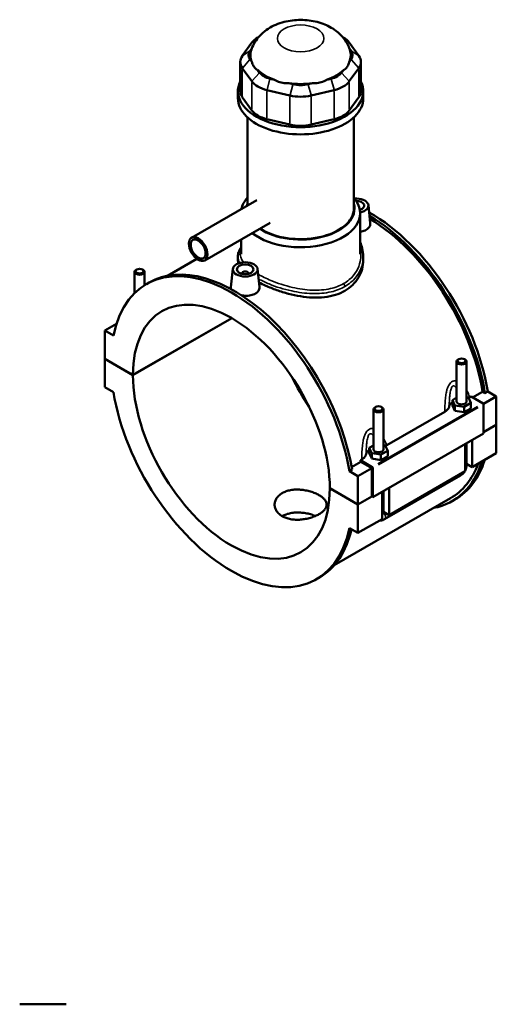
# Model space of a CAD drawing. Header units: inches. Extents: x -1 to 49.1, y -1.4 to 48.5.
# Tile 9 of 9: x 37.8 to 49.1, y 25.1 to 48.5. Entities that reach past the tile are written whole.
import ezdxf

# ---------------------------------------------------------------- set-up
doc = ezdxf.new("R2010")
doc.units = ezdxf.units.IN
doc.header["$MEASUREMENT"] = 0
doc.layers.add('Visible (ANSI)', color=7, linetype='Continuous', lineweight=50)
doc.layers.add('Visible Narrow (ANSI)', color=7, linetype='Continuous', lineweight=35)

msp = doc.modelspace()

# ---------------------------------------------------------------- linework, layer by layer
at = {"layer": 'Visible (ANSI)'}
for p, q in [((43.453, 48.081), (43.432, 48.069)), ((45.442, 48.081), (45.463, 48.069)), ((43.291, 47.946), (43.064, 47.632)), ((43.248, 47.75), (43.29, 47.808)), ((45.831, 47.632), (45.605, 47.946)), ((45.606, 47.808), (45.648, 47.75)), ((43.291, 47.486), (43.248, 47.546)), ((45.648, 47.546), (45.604, 47.486)), ((43.014, 47.486), (43.014, 46.793)), ((43.064, 47.34), (43.291, 47.026)), ((43.474, 47.231), (43.431, 47.292)), ((45.465, 47.292), (45.422, 47.231)), ((45.605, 47.026), (45.831, 47.34)), ((45.881, 47.486), (45.881, 46.793)), ((43.829, 47.062), (43.724, 47.087)), ((45.171, 47.087), (45.067, 47.062)), ((43.648, 46.819), (44.195, 46.689)), ((44.271, 46.957), (44.166, 46.982)), ((44.729, 46.982), (44.625, 46.957)), ((44.701, 46.689), (45.247, 46.819)), ((42.959, 46.622), (42.959, 46.793)), ((43.291, 46.333), (43.064, 46.647)), ((45.831, 46.647), (45.605, 46.333)), ((45.936, 46.622), (45.936, 46.793)), ((43.183, 44.072), (43.183, 46.171)), ((44.195, 45.997), (43.648, 46.127)), ((45.247, 46.127), (44.701, 45.997)), ((45.713, 44.003), (45.713, 46.171)), ((43.412, 44.204), (41.86, 43.31)), ((46.058, 44.082), (46.104, 43.654)), ((45.861, 42.919), (45.861, 43.895)), ((43.722, 43.665), (42.17, 42.771)), ((43.034, 42.919), (43.034, 43.268)), ((42.959, 42.862), (42.959, 42.773)), ((45.936, 42.862), (45.936, 42.773)), ((41.985, 42.806), (41.289, 42.405)), ((40.505, 41.994), (40.505, 42.496)), ((40.556, 42.554), (40.539, 42.544)), ((40.69, 42.554), (40.707, 42.544)), ((40.741, 42.18), (40.741, 42.496)), ((42.838, 42.567), (42.792, 42.137)), ((43.054, 42.453), (43.054, 42.46)), ((43.211, 42.453), (43.211, 42.46)), ((43.427, 42.567), (43.473, 42.139)), ((40.784, 42.206), (40.849, 42.244)), ((40.073, 41.263), (39.798, 41.105)), ((40.101, 41.343), (40.099, 41.342)), ((40.099, 41.342), (40.1, 41.342)), ((40.099, 41.34), (40.099, 41.342)), ((40.465, 40.046), (42.811, 41.397)), ((42.814, 41.396), (40.465, 40.043)), ((40.002, 40.988), (39.798, 41.105)), ((39.798, 41.105), (39.798, 40.43)), ((39.798, 40.43), (40.465, 40.046)), ((39.798, 40.427), (39.801, 40.429)), ((39.798, 40.427), (39.798, 39.753)), ((40.465, 40.043), (39.798, 40.427)), ((48.154, 39.415), (48.154, 40.363)), ((48.205, 40.421), (48.188, 40.411)), ((48.339, 40.421), (48.356, 40.411)), ((48.39, 39.415), (48.39, 40.363)), ((39.798, 39.753), (40.002, 39.636)), ((48.535, 39.514), (48.771, 39.649)), ((48.828, 39.616), (48.771, 39.649)), ((48.894, 39.654), (48.828, 39.616)), ((48.894, 39.654), (49.097, 39.537)), ((48.154, 39.508), (48.053, 39.449)), ((48.053, 39.449), (48.112, 39.323)), ((48.053, 39.32), (48.053, 39.449)), ((48.053, 39.32), (48.112, 39.194)), ((48.112, 39.194), (48.112, 39.323)), ((48.112, 39.323), (48.331, 39.289)), ((48.331, 39.289), (48.492, 39.381)), ((48.433, 39.508), (48.39, 39.514)), ((48.492, 39.381), (48.433, 39.508)), ((48.47, 39.515), (48.501, 39.533)), ((48.492, 39.253), (48.492, 39.381)), ((48.501, 39.533), (48.782, 39.372)), ((49.097, 39.537), (48.792, 39.361)), ((48.796, 39.348), (48.796, 38.657)), ((49.097, 39.537), (49.097, 38.863)), ((46.181, 39.227), (46.181, 38.279)), ((46.232, 39.285), (46.216, 39.275)), ((46.367, 39.285), (46.383, 39.275)), ((46.418, 39.227), (46.418, 38.279)), ((46.497, 38.379), (47.875, 39.173)), ((48.112, 39.194), (48.331, 39.16)), ((48.331, 39.16), (48.331, 39.289)), ((48.331, 39.16), (48.492, 39.253)), ((48.796, 38.689), (49.097, 38.863)), ((49.097, 38.859), (48.796, 38.686)), ((49.094, 38.861), (49.097, 38.859)), ((49.097, 38.859), (49.097, 38.185)), ((48.796, 38.657), (46.166, 37.142)), ((48.356, 37.758), (48.356, 38.404)), ((48.39, 37.903), (48.39, 38.424)), ((48.523, 38.5), (48.523, 37.854)), ((46.181, 38.372), (46.08, 38.313)), ((46.08, 38.313), (46.139, 38.187)), ((46.08, 38.184), (46.08, 38.313)), ((46.08, 38.184), (46.139, 38.058)), ((46.139, 38.058), (46.139, 38.187)), ((46.139, 38.187), (46.358, 38.153)), ((46.358, 38.153), (46.519, 38.245)), ((46.358, 38.024), (46.358, 38.153)), ((46.46, 38.372), (46.418, 38.378)), ((46.519, 38.245), (46.46, 38.372)), ((46.519, 38.117), (46.519, 38.245)), ((49.097, 38.185), (48.523, 37.854)), ((45.661, 37.859), (45.877, 37.983)), ((45.871, 38.019), (45.902, 38.037)), ((46.152, 37.857), (45.871, 38.019)), ((46.138, 37.833), (45.877, 37.983)), ((46.139, 38.058), (46.358, 38.024)), ((46.358, 38.024), (46.519, 38.117)), ((48.523, 37.854), (48.39, 37.931)), ((45.671, 37.798), (45.606, 37.761)), ((45.809, 37.643), (45.606, 37.761)), ((46.138, 37.833), (45.809, 37.643)), ((46.138, 37.159), (46.138, 37.833)), ((46.166, 37.142), (46.166, 37.833)), ((48.356, 37.758), (46.55, 36.718)), ((45.809, 36.969), (45.809, 37.643)), ((46.442, 36.616), (48.248, 37.656)), ((45.142, 37.353), (45.809, 36.969)), ((45.142, 37.35), (45.145, 37.352)), ((45.809, 36.966), (45.142, 37.35)), ((46.383, 36.622), (46.383, 37.268)), ((46.418, 37.288), (46.418, 36.767)), ((46.55, 37.364), (46.55, 36.718)), ((48.006, 37.115), (45.249, 35.527)), ((45.809, 36.969), (46.138, 37.159)), ((46.14, 37.157), (45.809, 36.966)), ((46.138, 37.159), (46.166, 37.142)), ((48.046, 37.046), (48.112, 37.084)), ((45.809, 36.292), (45.809, 36.966)), ((46.55, 36.718), (46.418, 36.795)), ((46.383, 36.622), (45.809, 36.292)), ((45.606, 36.409), (45.809, 36.292)), ((44.824, 35.19), (44.889, 35.228)), ((37.776, 25.088), (38.88, 25.088))]:
    msp.add_line(p, q, dxfattribs=at)
for centre, major_axis, ratio, start_param, end_param in [((43.902, 47.8), (-0.661, 0), 0.575862, 5.50164, 5.890486), ((44.994, 47.8), (-0.661, 0), 0.575862, 3.534292, 3.923138), ((43.675, 47.648), (-0.463, 0), 0.575862, 5.890486, 6.675884), ((44.448, 47.648), (-1.191, 0), 0.575862, 6.090501, 6.521997), ((44.448, 47.648), (1.191, 0), 0.575862, 6.044373, 6.47587), ((45.22, 47.648), (0.463, 0), 0.575862, 5.890486, 6.675884), ((43.675, 47.486), (-0.661, 0), 0.575862, 5.890486, 6.675884), ((45.22, 47.486), (0.661, 0), 0.575862, 5.890486, 6.675884), ((44.448, 47.648), (1.191, 0), 0.575862, 3.688179, 4.165803), ((44.448, 47.648), (1.191, 0), 0.575862, 5.258975, 5.736599), ((43.902, 47.334), (-0.463, 0), 0.575862, 0.392699, 1.178097), ((44.994, 47.334), (0.463, 0), 0.575862, 5.105088, 5.890486), ((44.448, 46.793), (-1.488, 0), 0.575862, 6.011728, 9.696235), ((43.902, 47.171), (0.661, 0), 0.575862, 3.534292, 4.31969), ((44.448, 47.648), (1.191, 0), 0.575862, 4.473577, 4.951201), ((44.448, 47.203), (-0.463, 0), 0.575862, 1.178097, 1.963495), ((44.994, 47.171), (0.661, 0), 0.575862, 5.105088, 5.890486), ((44.448, 46.622), (-1.488, 0), 0.575862, 0, 3.141593), ((43.675, 46.793), (-0.661, 0), 0.575862, 0, 0.392699), ((44.448, 47.041), (0.661, 0), 0.575862, 4.31969, 5.105088), ((45.22, 46.793), (0.661, 0), 0.575862, 5.890486, 6.283185), ((43.902, 46.479), (-0.661, 0), 0.575862, 0.392699, 1.178097), ((44.994, 46.479), (0.661, 0), 0.575862, 5.105088, 5.890486), ((44.448, 46.349), (-0.661, 0), 0.575862, 1.178097, 1.963495), ((44.448, 43.895), (-1.414, 0), 0.575862, 5.820231, 6.163962), ((44.448, 43.895), (1.414, 0), 0.575862, 3.763518, 6.74614), ((45.763, 44.072), (0.295, 0), 0.575862, 5.05173, 7.972193), ((44.448, 44.003), (-1.281, 0), 0.575862, 6.122368, 6.199527), ((44.448, 44.003), (1.281, 0), 0.575862, 3.850998, 6.444002), ((44.448, 44.003), (1.265, 0), 0.575862, 3.850002, 6.283185), ((45.763, 44.072), (0.197, 0), 0.575862, 5.200686, 7.823237), ((46.092, 40.592), (-2.02, 3.508), 0.578093, 4.13462, 5.505182), ((46.026, 40.554), (2.02, -3.508), 0.578093, 0.993028, 2.337563), ((46.026, 40.554), (-1.98, 3.439), 0.578093, 4.138795, 5.476093), ((42.804, 38.698), (-2.02, 3.508), 0.578093, 4.13462, 6.864821), ((42.869, 38.736), (-2.02, 3.508), 0.578093, 4.13462, 6.283185), ((40.623, 42.496), (0.118, 0), 0.575862, 2.360047, 7.064731), ((43.132, 42.46), (-0.0787, 0), 0.575862, 2.972903, 6.451874), ((42.804, 38.698), (-1.65, 2.866), 0.578093, 3.92952, 7.069922), ((48.272, 40.363), (-0.118, 0), 0.575862, 5.50164, 10.206324), ((42.804, 38.698), (1.65, -2.866), 0.578093, 3.92952, 7.069922), ((46.092, 40.592), (1.65, -2.866), 0.578093, 4.58842, 4.836358), ((42.804, 38.698), (2.02, -3.508), 0.578093, 4.13462, 6.864821), ((48.272, 39.287), (-0.295, 0), 0.575862, 5.550783, 6.193258), ((48.272, 39.415), (-0.118, 0), 0.575862, 0, 3.141593), ((48.782, 39.356), (-0.0098, 0.0171), 0.578093, 3.928925, 5.499721), ((46.299, 39.227), (-0.118, 0), 0.575862, 5.50164, 10.206324), ((46.299, 38.151), (-0.295, 0), 0.575862, 5.550783, 6.193258), ((46.299, 38.279), (-0.118, 0), 0.575862, 0, 3.141593), ((43.132, 38.887), (-1.98, 3.439), 0.578093, 4.138795, 4.148949), ((46.026, 40.554), (2.02, -3.508), 0.578093, 6.084831, 6.766019), ((46.026, 40.554), (1.98, -3.439), 0.578093, 0, 0.443171), ((46.092, 40.592), (2.02, -3.508), 0.578093, 0, 0.482834), ((46.152, 37.841), (0.0098, -0.0171), 0.578093, 0.787332, 2.358128), ((42.869, 38.736), (2.02, -3.508), 0.578093, 0, 0.558197)]:
    msp.add_ellipse(centre, major_axis=major_axis, ratio=ratio, start_param=start_param, end_param=end_param, dxfattribs=at)
for centre, major_axis, ratio in [((42.015, 43.041), (-0.155, 0.27), 0.578093), ((42.015, 43.041), (-0.124, 0.216), 0.578093), ((43.132, 42.557), (0.295, 0), 0.575862), ((43.132, 42.557), (0.197, 0), 0.575862), ((40.623, 42.515), (0.0945, 0), 0.575862), ((48.272, 40.383), (0.0945, 0), 0.575862), ((46.299, 39.247), (0.0945, 0), 0.575862)]:
    msp.add_ellipse(centre, major_axis=major_axis, ratio=ratio, dxfattribs=at)
for points, knots in [([(45.616, 47.779), (45.585, 47.871), (45.54, 47.952), (45.427, 48.106), (45.357, 48.173), (45.187, 48.301), (45.086, 48.352), (44.858, 48.439), (44.73, 48.466), (44.468, 48.491), (44.335, 48.487), (44.071, 48.447), (43.941, 48.41), (43.693, 48.292), (43.574, 48.215), (43.395, 48.017), (43.327, 47.914), (43.282, 47.788), (43.281, 47.784), (43.279, 47.779)], [0.978083, 0.978083, 0.978083, 0.978083, 1.185423, 1.185423, 1.438851, 1.438851, 1.776154, 1.776154, 2.192364, 2.192364, 2.618544, 2.618544, 3.045426, 3.045426, 3.445537, 3.445537, 3.724104, 3.724104, 3.734306, 3.734306, 3.734306, 3.734306]), ([(43.291, 47.486), (43.293, 47.477), (43.295, 47.469), (43.309, 47.426), (43.325, 47.394), (43.343, 47.369), (43.361, 47.344), (43.385, 47.32), (43.418, 47.299), (43.424, 47.295), (43.431, 47.292)], [-0.4425768, -0.4425768, -0.4425768, -0.4425768, -0.3612, -0.3612, 0, 0, 0, 0.3612, 0.3612, 0.4425768, 0.4425768, 0.4425768, 0.4425768]), ([(45.465, 47.292), (45.471, 47.295), (45.477, 47.299), (45.511, 47.32), (45.534, 47.344), (45.552, 47.369), (45.57, 47.394), (45.586, 47.426), (45.6, 47.469), (45.602, 47.477), (45.604, 47.486)], [-0.4425768, -0.4425768, -0.4425768, -0.4425768, -0.3612, -0.3612, 0, 0, 0, 0.3612, 0.3612, 0.4425768, 0.4425768, 0.4425768, 0.4425768]), ([(43.829, 47.062), (43.838, 47.057), (43.848, 47.051), (43.9, 47.024), (43.946, 47.007), (43.99, 46.997), (44.034, 46.986), (44.083, 46.98), (44.144, 46.981), (44.155, 46.981), (44.166, 46.982)], [-0.4425768, -0.4425768, -0.4425768, -0.4425768, -0.3612, -0.3612, 0, 0, 0, 0.3612, 0.3612, 0.4425768, 0.4425768, 0.4425768, 0.4425768]), ([(44.729, 46.982), (44.74, 46.981), (44.752, 46.981), (44.812, 46.98), (44.861, 46.986), (44.905, 46.997), (44.949, 47.007), (44.995, 47.024), (45.048, 47.051), (45.057, 47.057), (45.067, 47.062)], [-0.4425768, -0.4425768, -0.4425768, -0.4425768, -0.3612, -0.3612, 0, 0, 0, 0.3612, 0.3612, 0.4425768, 0.4425768, 0.4425768, 0.4425768]), ([(46.104, 43.654), (46.104, 43.649), (46.104, 43.645), (46.104, 43.614), (46.096, 43.586), (46.061, 43.536), (46.035, 43.513), (46.005, 43.495)], [4.5214418, 4.5214418, 4.5214418, 4.5214418, 4.5750462, 4.5750462, 4.9019975, 4.9019975, 5.2289487, 5.2289487, 5.2289487, 5.2289487]), ([(46.005, 43.495), (45.974, 43.478), (45.936, 43.463), (45.883, 43.452), (45.872, 43.45), (45.861, 43.449)], [0, 0, 0, 0, 0.3269513, 0.3269513, 0.4093657, 0.4093657, 0.4093657, 0.4093657]), ([(42.959, 42.862), (42.959, 42.896), (42.965, 42.931), (42.987, 43), (43.004, 43.035), (43.029, 43.072), (43.031, 43.076), (43.034, 43.08)], [20.131518, 20.131518, 20.131518, 20.131518, 20.633906, 20.633906, 21.168181, 21.168181, 21.23021, 21.23021, 21.23021, 21.23021]), ([(45.861, 43.201), (45.882, 43.155), (45.899, 43.108), (45.928, 42.995), (45.936, 42.929), (45.936, 42.862)], [30.488914, 30.488914, 30.488914, 30.488914, 30.974488, 30.974488, 31.635584, 31.635584, 31.635584, 31.635584]), ([(45.936, 42.773), (45.936, 42.705), (45.927, 42.634), (45.89, 42.495), (45.861, 42.426), (45.786, 42.298), (45.739, 42.238), (45.629, 42.131), (45.567, 42.085), (45.5, 42.047)], [20.148425, 20.148425, 20.148425, 20.148425, 20.868326, 20.868326, 21.588228, 21.588228, 22.30813, 22.30813, 23.028031, 23.028031, 23.028031, 23.028031]), ([(42.8, 42.084), (42.794, 42.098), (42.791, 42.112), (42.791, 42.13), (42.791, 42.134), (42.792, 42.137)], [4.3829545, 4.3829545, 4.3829545, 4.3829545, 4.5750462, 4.5750462, 4.6273998, 4.6273998, 4.6273998, 4.6273998]), ([(43.473, 42.139), (43.474, 42.134), (43.474, 42.13), (43.474, 42.1), (43.466, 42.072), (43.431, 42.021), (43.405, 41.998), (43.374, 41.981)], [7.1359162, 7.1359162, 7.1359162, 7.1359162, 7.1895206, 7.1895206, 7.5164718, 7.5164718, 7.8434231, 7.8434231, 7.8434231, 7.8434231]), ([(45.5, 42.047), (45.433, 42.008), (45.358, 41.975), (45.194, 41.924), (45.106, 41.907), (44.923, 41.886), (44.828, 41.883), (44.636, 41.891), (44.54, 41.901), (44.355, 41.931), (44.259, 41.951), (44.068, 42.001), (43.972, 42.03), (43.789, 42.096), (43.701, 42.132), (43.563, 42.194), (43.511, 42.22), (43.462, 42.247)], [0, 0, 0, 0, 0.719902, 0.719902, 1.439803, 1.439803, 2.159705, 2.159705, 2.879606, 2.879606, 3.598957, 3.598957, 4.318307, 4.318307, 5.037657, 5.037657, 5.528276, 5.528276, 5.528276, 5.528276]), ([(43.374, 41.981), (43.344, 41.963), (43.306, 41.949), (43.221, 41.931), (43.176, 41.928), (43.103, 41.93), (43.073, 41.934), (43.043, 41.94)], [2.6144744, 2.6144744, 2.6144744, 2.6144744, 2.9414257, 2.9414257, 3.2683769, 3.2683769, 3.4924263, 3.4924263, 3.4924263, 3.4924263]), ([(47.875, 39.173), (47.906, 39.19), (47.93, 39.211), (47.964, 39.255), (47.974, 39.278), (47.978, 39.302)], [-0.6413414, -0.6413414, -0.6413414, -0.6413414, -0.3137871, -0.3137871, 0, 0, 0, 0]), ([(45.902, 38.037), (45.933, 38.054), (45.957, 38.075), (45.991, 38.119), (46.002, 38.142), (46.005, 38.166)], [-0.6413414, -0.6413414, -0.6413414, -0.6413414, -0.3137871, -0.3137871, 0, 0, 0, 0]), ([(48.248, 37.656), (48.266, 37.666), (48.282, 37.678), (48.31, 37.706), (48.323, 37.721), (48.338, 37.741), (48.341, 37.747), (48.344, 37.752)], [3.1415927, 3.1415927, 3.1415927, 3.1415927, 3.4557519, 3.4557519, 3.7699112, 3.7699112, 3.8682842, 3.8682842, 3.8682842, 3.8682842]), ([(48.356, 37.771), (48.359, 37.777), (48.361, 37.782), (48.372, 37.805), (48.378, 37.823), (48.388, 37.862), (48.39, 37.882), (48.39, 37.903)], [3.9900665, 3.9900665, 3.9900665, 3.9900665, 4.0840704, 4.0840704, 4.3982297, 4.3982297, 4.712389, 4.712389, 4.712389, 4.712389]), ([(44.884, 36.737), (44.857, 36.721), (44.826, 36.706), (44.758, 36.678), (44.722, 36.664), (44.646, 36.642), (44.606, 36.632), (44.526, 36.618), (44.486, 36.612), (44.409, 36.606), (44.369, 36.605), (44.289, 36.609), (44.25, 36.613), (44.174, 36.626), (44.137, 36.636), (44.07, 36.66), (44.039, 36.674), (43.984, 36.706), (43.958, 36.724), (43.913, 36.765), (43.893, 36.788), (43.862, 36.836), (43.85, 36.862), (43.834, 36.913), (43.83, 36.94), (43.83, 36.99), (43.834, 37.016), (43.85, 37.068), (43.862, 37.093), (43.893, 37.142), (43.913, 37.165), (43.958, 37.206), (43.984, 37.224), (44.039, 37.256), (44.07, 37.27), (44.137, 37.294), (44.174, 37.303), (44.25, 37.317), (44.289, 37.321), (44.369, 37.324), (44.409, 37.323), (44.486, 37.317), (44.526, 37.312), (44.606, 37.297), (44.646, 37.288), (44.722, 37.265), (44.758, 37.252), (44.826, 37.224), (44.857, 37.208), (44.912, 37.177), (44.937, 37.159), (44.983, 37.123), (45.002, 37.104), (45.034, 37.064), (45.046, 37.044), (45.061, 37.004), (45.065, 36.984), (45.065, 36.946), (45.061, 36.926), (45.046, 36.886), (45.034, 36.865), (45.002, 36.826), (44.983, 36.807), (44.937, 36.77), (44.912, 36.753), (44.884, 36.737)], [0, 0, 0, 0, 0.296077, 0.296077, 0.592153, 0.592153, 0.88823, 0.88823, 1.184306, 1.184306, 1.48037, 1.48037, 1.776434, 1.776434, 2.072498, 2.072498, 2.368563, 2.368563, 2.664627, 2.664627, 2.960691, 2.960691, 3.256755, 3.256755, 3.552819, 3.552819, 3.848895, 3.848895, 4.144972, 4.144972, 4.441049, 4.441049, 4.737125, 4.737125, 5.033202, 5.033202, 5.329278, 5.329278, 5.625355, 5.625355, 5.921431, 5.921431, 6.217495, 6.217495, 6.51356, 6.51356, 6.809624, 6.809624, 7.105688, 7.105688, 7.401752, 7.401752, 7.697816, 7.697816, 7.99388, 7.99388, 8.289944, 8.289944, 8.58602, 8.58602, 8.882097, 8.882097, 9.178174, 9.178174, 9.47425, 9.47425, 9.47425, 9.47425]), ([(44.798, 36.694), (44.796, 36.695), (44.794, 36.696), (44.758, 36.711), (44.722, 36.724), (44.646, 36.746), (44.606, 36.755), (44.526, 36.768), (44.486, 36.773), (44.409, 36.778), (44.369, 36.779), (44.289, 36.774), (44.25, 36.77), (44.174, 36.755), (44.137, 36.746), (44.07, 36.721), (44.039, 36.707), (44.011, 36.691), (44.01, 36.691), (44.01, 36.691)], [2.644872, 2.644872, 2.644872, 2.644872, 2.662549, 2.662549, 2.958385, 2.958385, 3.254221, 3.254221, 3.550057, 3.550057, 3.845899, 3.845899, 4.141741, 4.141741, 4.437583, 4.437583, 4.733425, 4.733425, 4.738081, 4.738081, 4.738081, 4.738081]), ([(46.327, 36.59), (46.342, 36.588), (46.357, 36.588), (46.391, 36.593), (46.41, 36.6), (46.431, 36.61), (46.437, 36.613), (46.442, 36.616)], [2.6025278, 2.6025278, 2.6025278, 2.6025278, 2.7863637, 2.7863637, 3.0520987, 3.0520987, 3.1415927, 3.1415927, 3.1415927, 3.1415927])]:
    msp.add_open_spline(points, degree=3, knots=knots, dxfattribs=at)
for points in [[(42.97, 42.699), (42.963, 42.724), (42.959, 42.749), (42.959, 42.773)], [(48.437, 39.499), (48.449, 39.504), (48.46, 39.509), (48.47, 39.515)], [(46.464, 38.363), (46.476, 38.368), (46.487, 38.373), (46.497, 38.379)]]:
    msp.add_open_spline(points, degree=3, dxfattribs=at)
at = {"layer": 'Visible Narrow (ANSI)'}
for p, q in [((43.399, 48.016), (43.296, 47.95)), ((45.496, 48.016), (45.599, 47.95)), ((43.238, 47.744), (43.074, 47.637)), ((45.657, 47.744), (45.822, 47.637)), ((43.238, 47.536), (43.074, 47.35)), ((45.657, 47.536), (45.822, 47.35)), ((43.064, 46.682), (43.064, 47.305)), ((45.831, 47.305), (45.831, 46.682)), ((43.465, 47.221), (43.3, 47.036)), ((43.721, 47.074), (43.652, 46.833)), ((45.175, 47.074), (45.243, 46.833)), ((45.431, 47.221), (45.596, 47.036)), ((43.291, 46.991), (43.291, 46.368)), ((44.267, 46.944), (44.198, 46.703)), ((44.629, 46.944), (44.697, 46.703)), ((45.605, 46.368), (45.605, 46.991)), ((43.648, 46.162), (43.648, 46.785)), ((44.195, 46.655), (44.195, 46.031)), ((44.701, 46.031), (44.701, 46.655)), ((45.247, 46.785), (45.247, 46.162)), ((48.651, 39.296), (46.283, 37.933)), ((46.297, 37.909), (48.664, 39.272))]:
    msp.add_line(p, q, dxfattribs=at)
msp.add_ellipse((44.448, 48.047), major_axis=(-0.552, 0), ratio=0.575862, dxfattribs=at)
for centre, major_axis, ratio, start_param, end_param in [((45.453, 42.176), (-0.033, 0.0573), 0.578093, 3.989577, 5.081323), ((48.189, 37.758), (0.059, -0.102), 0.578093, 0.039559, 0.751625), ((48.272, 37.903), (0.118, 0), 0.575862, 5.537057, 6.243915), ((46.299, 36.767), (0.118, 0), 0.575862, 5.537057, 6.243915), ((46.383, 36.718), (0.059, -0.102), 0.578093, 0.096552, 1.834497)]:
    msp.add_ellipse(centre, major_axis=major_axis, ratio=ratio, start_param=start_param, end_param=end_param, dxfattribs=at)
for points, knots in [([(45.861, 43.071), (45.886, 42.964), (45.888, 42.853), (45.832, 42.583), (45.742, 42.429), (45.564, 42.277), (45.519, 42.245), (45.47, 42.217)], [31.050154, 31.050154, 31.050154, 31.050154, 32.212701, 32.212701, 33.979954, 33.979954, 34.512244, 34.512244, 34.512244, 34.512244]), ([(43.09, 42.725), (43.089, 42.725), (43.089, 42.726), (43.029, 42.807), (43.005, 42.887), (43.02, 42.987), (43.026, 43.007), (43.034, 43.027)], [18.960293, 18.960293, 18.960293, 18.960293, 18.967156, 18.967156, 20.408642, 20.408642, 20.776666, 20.776666, 20.776666, 20.776666]), ([(45.5, 42.149), (45.551, 42.178), (45.599, 42.212), (45.786, 42.37), (45.881, 42.528), (45.93, 42.75), (45.936, 42.806), (45.936, 42.862)], [-34.512244, -34.512244, -34.512244, -34.512244, -33.979954, -33.979954, -32.212701, -32.212701, -31.635584, -31.635584, -31.635584, -31.635584]), ([(45.47, 42.217), (45.377, 42.164), (45.271, 42.124), (45.021, 42.067), (44.873, 42.056), (44.569, 42.069), (44.411, 42.092), (44.076, 42.169), (43.9, 42.227), (43.631, 42.339), (43.53, 42.389), (43.441, 42.441)], [11.504081, 11.504081, 11.504081, 11.504081, 12.508458, 12.508458, 13.701281, 13.701281, 14.903704, 14.903704, 16.305537, 16.305537, 17.26114, 17.26114, 17.26114, 17.26114]), ([(43.453, 42.327), (43.53, 42.286), (43.614, 42.246), (43.868, 42.141), (44.051, 42.083), (44.398, 42.008), (44.561, 41.986), (44.878, 41.977), (45.032, 41.99), (45.293, 42.051), (45.403, 42.093), (45.5, 42.149)], [-17.062481, -17.062481, -17.062481, -17.062481, -16.305537, -16.305537, -14.903704, -14.903704, -13.701281, -13.701281, -12.508458, -12.508458, -11.504081, -11.504081, -11.504081, -11.504081]), ([(48.154, 39.904), (48.141, 39.907), (48.128, 39.909), (48.1, 39.909), (48.086, 39.906), (48.064, 39.898), (48.055, 39.895), (48.047, 39.89), (48.039, 39.885), (48.032, 39.88), (48.012, 39.863), (48, 39.851), (47.979, 39.823), (47.97, 39.808), (47.95, 39.768), (47.94, 39.743), (47.923, 39.691), (47.917, 39.666), (47.903, 39.601), (47.897, 39.562), (47.886, 39.47), (47.882, 39.418), (47.877, 39.309), (47.876, 39.252), (47.875, 39.188), (47.875, 39.18), (47.875, 39.173)], [-3.038079, -3.038079, -3.038079, -3.038079, -2.905274, -2.905274, -2.761735, -2.761735, -2.675177, -2.675177, -2.675177, -2.58862, -2.58862, -2.44508, -2.44508, -2.304165, -2.304165, -2.099394, -2.099394, -1.908781, -1.908781, -1.623189, -1.623189, -1.251919, -1.251919, -0.83598, -0.83598, -0.781638, -0.781638, -0.781638, -0.781638]), ([(47.978, 39.302), (47.979, 39.333), (47.98, 39.364), (47.982, 39.437), (47.984, 39.478), (47.99, 39.549), (47.993, 39.58), (48, 39.629), (48.004, 39.648), (48.012, 39.686), (48.017, 39.704), (48.027, 39.732), (48.031, 39.742), (48.041, 39.76), (48.047, 39.768), (48.056, 39.777), (48.06, 39.78), (48.063, 39.782), (48.067, 39.784), (48.071, 39.786), (48.082, 39.788), (48.088, 39.787), (48.102, 39.782), (48.108, 39.778), (48.124, 39.765), (48.133, 39.755), (48.146, 39.737), (48.15, 39.73), (48.154, 39.723)], [0.976344, 0.976344, 0.976344, 0.976344, 1.251919, 1.251919, 1.623189, 1.623189, 1.908781, 1.908781, 2.099394, 2.099394, 2.304165, 2.304165, 2.44508, 2.44508, 2.58862, 2.58862, 2.675177, 2.675177, 2.675177, 2.761735, 2.761735, 2.905274, 2.905274, 3.04619, 3.04619, 3.250961, 3.250961, 3.357597, 3.357597, 3.357597, 3.357597]), ([(48.47, 39.515), (48.468, 39.521), (48.465, 39.527), (48.444, 39.579), (48.423, 39.624), (48.397, 39.672), (48.393, 39.677), (48.39, 39.682)], [-4.5687165, -4.5687165, -4.5687165, -4.5687165, -4.5143746, -4.5143746, -4.0984353, -4.0984353, -4.0457288, -4.0457288, -4.0457288, -4.0457288]), ([(46.181, 38.768), (46.168, 38.771), (46.155, 38.773), (46.128, 38.772), (46.113, 38.77), (46.091, 38.762), (46.083, 38.759), (46.075, 38.754), (46.067, 38.749), (46.059, 38.744), (46.039, 38.727), (46.027, 38.715), (46.007, 38.687), (45.997, 38.672), (45.977, 38.632), (45.967, 38.606), (45.95, 38.555), (45.944, 38.53), (45.93, 38.465), (45.924, 38.426), (45.913, 38.334), (45.909, 38.282), (45.904, 38.173), (45.903, 38.116), (45.902, 38.051), (45.902, 38.044), (45.902, 38.037)], [-3.037699, -3.037699, -3.037699, -3.037699, -2.904895, -2.904895, -2.761356, -2.761356, -2.674798, -2.674798, -2.674798, -2.58824, -2.58824, -2.444701, -2.444701, -2.303786, -2.303786, -2.099015, -2.099015, -1.908403, -1.908403, -1.622812, -1.622812, -1.251543, -1.251543, -0.835598, -0.835598, -0.781259, -0.781259, -0.781259, -0.781259]), ([(46.005, 38.166), (46.006, 38.197), (46.007, 38.228), (46.009, 38.3), (46.012, 38.342), (46.017, 38.413), (46.021, 38.444), (46.028, 38.493), (46.031, 38.512), (46.039, 38.549), (46.044, 38.568), (46.054, 38.595), (46.058, 38.606), (46.068, 38.624), (46.074, 38.632), (46.083, 38.641), (46.087, 38.644), (46.091, 38.646), (46.094, 38.648), (46.098, 38.65), (46.109, 38.652), (46.116, 38.651), (46.129, 38.646), (46.135, 38.642), (46.151, 38.629), (46.16, 38.619), (46.173, 38.601), (46.177, 38.594), (46.181, 38.587)], [0.975965, 0.975965, 0.975965, 0.975965, 1.251543, 1.251543, 1.622812, 1.622812, 1.908403, 1.908403, 2.099015, 2.099015, 2.303786, 2.303786, 2.444701, 2.444701, 2.58824, 2.58824, 2.674798, 2.674798, 2.674798, 2.761356, 2.761356, 2.904895, 2.904895, 3.04581, 3.04581, 3.250581, 3.250581, 3.357218, 3.357218, 3.357218, 3.357218]), ([(46.497, 38.379), (46.495, 38.385), (46.492, 38.391), (46.471, 38.443), (46.45, 38.488), (46.424, 38.536), (46.421, 38.541), (46.418, 38.546)], [-4.5683372, -4.5683372, -4.5683372, -4.5683372, -4.5139982, -4.5139982, -4.0980527, -4.0980527, -4.0453495, -4.0453495, -4.0453495, -4.0453495])]:
    msp.add_open_spline(points, degree=3, knots=knots, dxfattribs=at)
msp.add_open_spline([(42.96, 42.862), (42.96, 42.811), (42.973, 42.76), (43.001, 42.709)], degree=3, dxfattribs=at)

doc.saveas('drawing.dxf')
